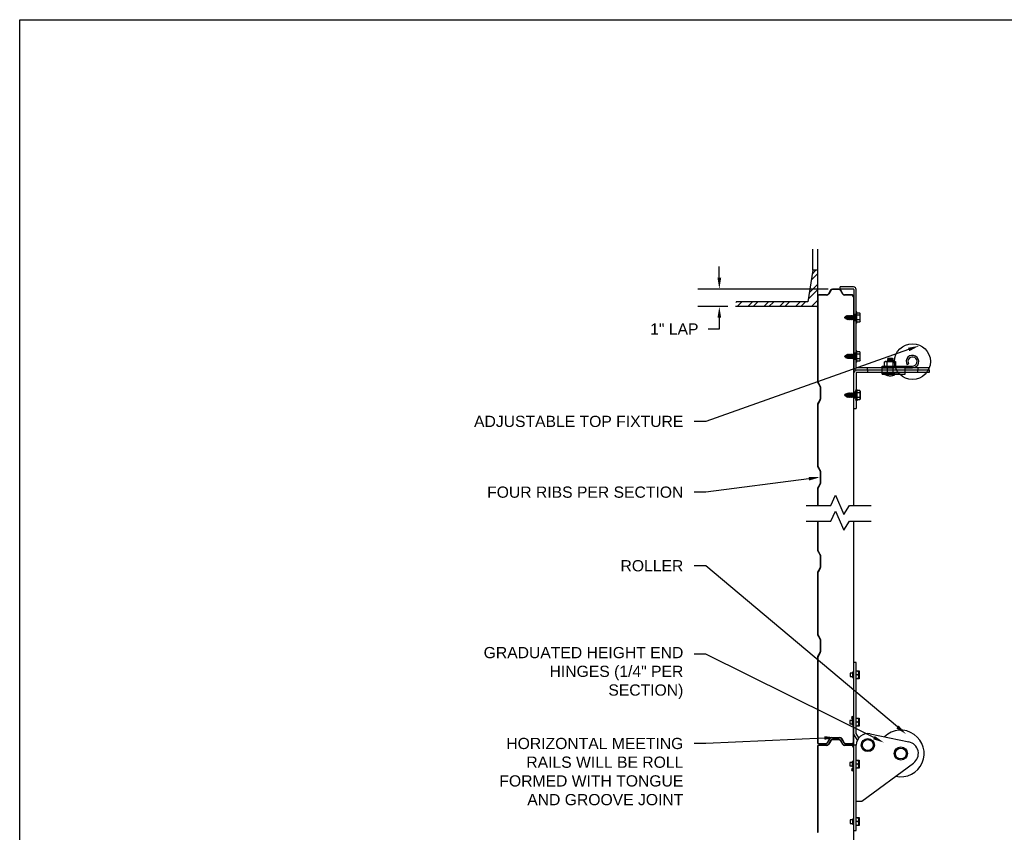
# Model space of a CAD drawing. Header units: inches. Extents: x 168.8 to 189.1, y 234.4 to 247.7.
# Tile 2 of 7: x 168.8 to 177, y 240.4 to 247.2. Entities that reach past the tile are written whole.
import ezdxf
from ezdxf import colors
from ezdxf.entities.mleader import LeaderData, LeaderLine
from ezdxf.math import Vec2, Vec3

# ---------------------------------------------------------------- set-up
doc = ezdxf.new("R2010")
doc.units = ezdxf.units.IN
doc.header["$LTSCALE"] = 0.25
doc.header["$MEASUREMENT"] = 0
doc.linetypes.add('HIDDEN', pattern=[0.375, 0.25, -0.125])
doc.layers.add('402', color=7, linetype='Continuous')
doc.layers.add('ANNOTATIONS', color=1, linetype='Continuous')
doc.styles.add('ARIAL', font='arial.ttf', dxfattribs={"height": 0.09375})
doc.styles.get("Standard").update_dxf_attribs({"font": 'romans.shx'})
doc.dimstyles.new('DIMSTYLE_5', dxfattribs={"dimtxt": 0.0625, "dimasz": 0.15, "dimexe": 0.18, "dimexo": 0.0625, "dimgap": 0.09, "dimtad": 0, "dimtih": 1, "dimtoh": 1, "dimdec": 5, "dimlfac": 8, "dimzin": 4, "dimdsep": 46, "dimtxsty": 'Standard', "dimcen": 0.09, "dimadec": 0, "dimazin": 0, "dimtp": 0.03125, "dimtm": 0.03125, "dimtfac": 1, "dimtdec": 5, "dimtofl": 0, "dimtmove": 0, "dimatfit": 3, "dimfxl": 1, "dimtolj": 1, "dimtzin": 4, "dimarcsym": 0})

# ---------------------------------------------------------------- blocks, each defined once
blk = doc.blocks.new('*X2')
at = {"color": 0}
for p, q in [((5.0712, 12.8494), (5.124, 12.9021)), ((5.0795, 12.9019), (5.1114, 12.9338)), ((5.0464, 12.692), (5.124, 12.7696)), ((5.0547, 12.7445), (5.124, 12.8138)), ((4.4449, 12.665), (4.4495, 12.6696)), ((4.4543, 12.6302), (4.4937, 12.6696)), ((4.5427, 12.6302), (4.5821, 12.6696)), ((4.5869, 12.6302), (4.6263, 12.6696)), ((4.6752, 12.6302), (4.7146, 12.6696)), ((4.7194, 12.6302), (4.7588, 12.6696)), ((4.8078, 12.6302), (4.8472, 12.6696)), ((4.852, 12.6302), (4.8914, 12.6696)), ((4.9404, 12.6302), (4.9798, 12.6696)), ((4.9846, 12.6302), (5.024, 12.6696)), ((5.073, 12.6302), (5.124, 12.6812)), ((5.1172, 12.6302), (5.124, 12.637))]:
    blk.add_line(p, q, dxfattribs=at)
blk = doc.blocks.new('*D3')
at = {"layer": 'ANNOTATIONS', "color": 0, "lineweight": -2, "transparency": 16777216}
for p, q in [((174.6097, 245.0267), (174.6097, 245.1205)), ((175.5179, 244.933), (174.4297, 244.933)), ((174.681, 244.7869), (174.4297, 244.7869)), ((174.6097, 244.6932), (174.6097, 244.5994)), ((174.6097, 244.5994), (174.5159, 244.5994))]:
    blk.add_line(p, q, dxfattribs=at)
at = {"layer": 'ANNOTATIONS', "color": 0, "transparency": 16777216}
for points in [[(174.5941, 245.0267), (174.6253, 245.0267), (174.6097, 244.933)], [(174.5941, 244.6932), (174.6253, 244.6932), (174.6097, 244.7869)]]:
    blk.add_solid(points, dxfattribs=at)
at = {"layer": 'defpoints', "color": 0, "transparency": 16777216}
for p in [(175.5804, 244.933), (174.6097, 244.7869), (174.7435, 244.7869)]:
    blk.add_point(p, dxfattribs=at)
at = {"layer": 'ANNOTATIONS', "color": 0, "transparency": 16777216, "insert": (174.2343, 244.5994), "char_height": 0.09375, "attachment_point": 5, "style": 'ARIAL'}
blk.add_mtext('\\A1;1" LAP', dxfattribs=at)

msp = doc.modelspace()

# ---------------------------------------------------------------- linework, layer by layer
msp.add_circle((176.22129, 244.32751), 0.14935)
at = {"layer": '402'}
for p, q in [((175.38915, 245.09054), (175.38915, 245.26667)), ((175.42854, 245.26667), (175.42854, 244.16131)), ((175.38915, 245.09054), (175.34743, 244.82634)), ((175.42854, 245.09054), (175.38915, 245.09054)), ((175.53706, 244.92294), (175.51976, 244.89375)), ((175.54027, 244.92103), (175.52297, 244.89185)), ((175.60619, 244.93296), (175.55465, 244.93296)), ((175.60619, 244.92922), (175.55465, 244.92922)), ((175.72877, 244.95168), (175.61769, 244.95168)), ((175.61769, 244.93296), (175.61769, 244.95168)), ((175.72729, 244.93296), (175.61769, 244.93296)), ((175.62057, 244.92103), (175.63787, 244.89185)), ((175.64108, 244.89375), (175.62378, 244.92294)), ((175.73229, 244.92821), (175.73229, 244.27988)), ((175.75104, 244.27988), (175.75104, 244.92821)), ((175.43228, 244.87317), (175.43228, 244.16131)), ((175.50506, 244.88538), (175.44075, 244.88538)), ((175.50506, 244.88164), (175.44075, 244.88164)), ((175.7152, 244.88538), (175.65578, 244.88538)), ((175.7152, 244.88164), (175.65578, 244.88164)), ((175.72856, 244.86829), (175.72856, 244.68077)), ((175.73229, 243.12708), (175.73229, 244.86829)), ((175.42854, 244.78695), (174.74349, 244.78695)), ((175.34743, 244.82634), (174.7495, 244.82634)), ((175.65486, 244.69554), (175.65729, 244.69695)), ((175.65486, 244.69348), (175.65648, 244.69255)), ((175.65648, 244.69255), (175.65729, 244.69695)), ((175.65888, 244.68697), (175.65648, 244.69255)), ((175.65729, 244.69695), (175.66119, 244.70327)), ((175.66119, 244.70327), (175.65887, 244.687)), ((175.66147, 244.68966), (175.65887, 244.687)), ((175.66116, 244.70332), (175.66326, 244.70033)), ((175.66327, 244.7004), (175.66147, 244.68966)), ((175.66147, 244.68966), (175.6663, 244.68688)), ((175.66327, 244.7004), (175.66913, 244.70378)), ((175.6663, 244.68688), (175.66913, 244.70378)), ((175.66885, 244.68053), (175.6663, 244.68688)), ((175.67322, 244.71126), (175.66883, 244.68057)), ((175.6719, 244.68364), (175.66883, 244.68057)), ((175.66913, 244.70378), (175.67322, 244.71126)), ((175.67583, 244.70765), (175.6719, 244.68364)), ((175.6719, 244.68364), (175.67613, 244.6812)), ((175.67319, 244.71129), (175.67583, 244.70765)), ((175.67583, 244.70765), (175.67842, 244.70914)), ((175.67613, 244.6812), (175.68132, 244.70914)), ((175.67912, 244.6764), (175.67613, 244.6812)), ((175.68132, 244.70914), (175.67842, 244.70914)), ((175.68443, 244.71356), (175.67912, 244.6764)), ((175.68209, 244.67988), (175.67912, 244.6764)), ((175.68132, 244.70914), (175.68443, 244.71356)), ((175.68753, 244.70914), (175.68209, 244.67988)), ((175.68676, 244.67988), (175.68209, 244.67988)), ((175.68443, 244.71356), (175.68753, 244.70914)), ((175.68676, 244.67988), (175.6922, 244.70914)), ((175.68987, 244.67546), (175.68676, 244.67988)), ((175.6922, 244.70914), (175.68753, 244.70914)), ((175.69531, 244.71356), (175.68987, 244.67546)), ((175.69297, 244.67988), (175.68987, 244.67546)), ((175.6922, 244.70914), (175.69531, 244.71356)), ((175.69841, 244.70914), (175.69297, 244.67988)), ((175.69765, 244.67988), (175.69297, 244.67988)), ((175.69531, 244.71356), (175.69841, 244.70914)), ((175.69765, 244.67988), (175.70309, 244.70914)), ((175.70075, 244.67546), (175.69765, 244.67988)), ((175.70309, 244.70914), (175.69841, 244.70914)), ((175.70619, 244.71356), (175.70075, 244.67546)), ((175.70385, 244.67988), (175.70075, 244.67546)), ((175.70309, 244.70914), (175.70619, 244.71356)), ((175.70929, 244.70914), (175.70385, 244.67988)), ((175.70853, 244.67988), (175.70385, 244.67988)), ((175.70619, 244.71356), (175.70929, 244.70914)), ((175.70853, 244.67988), (175.71397, 244.70914)), ((175.71163, 244.67546), (175.70853, 244.67988)), ((175.71397, 244.70914), (175.70929, 244.70914)), ((175.71707, 244.71356), (175.71163, 244.67546)), ((175.71473, 244.67988), (175.71163, 244.67546)), ((175.71397, 244.70914), (175.71707, 244.71356)), ((175.72017, 244.70914), (175.71473, 244.67988)), ((175.71941, 244.67988), (175.71473, 244.67988)), ((175.71707, 244.71356), (175.72017, 244.70914)), ((175.71941, 244.67988), (175.72485, 244.70914)), ((175.72251, 244.67546), (175.71941, 244.67988)), ((175.72485, 244.70914), (175.72017, 244.70914)), ((175.72795, 244.71356), (175.72251, 244.67546)), ((175.72561, 244.67988), (175.72251, 244.67546)), ((175.72485, 244.70914), (175.72795, 244.71356)), ((175.73105, 244.70914), (175.72561, 244.67988)), ((175.73029, 244.67988), (175.72561, 244.67988)), ((175.72795, 244.71356), (175.73105, 244.70914)), ((175.73029, 244.67988), (175.73573, 244.70914)), ((175.73339, 244.67546), (175.73029, 244.67988)), ((175.73573, 244.70914), (175.73105, 244.70914)), ((175.75104, 244.72071), (175.73229, 244.72071)), ((175.75104, 244.66832), (175.73229, 244.66832)), ((175.73883, 244.71356), (175.73339, 244.67546)), ((175.73649, 244.67988), (175.73339, 244.67546)), ((175.73573, 244.70914), (175.73883, 244.71356)), ((175.74193, 244.70914), (175.73649, 244.67988)), ((175.74117, 244.67988), (175.73649, 244.67988)), ((175.73883, 244.71356), (175.74193, 244.70914)), ((175.74117, 244.67988), (175.74661, 244.70914)), ((175.74427, 244.67546), (175.74117, 244.67988)), ((175.74661, 244.70914), (175.74193, 244.70914)), ((175.74971, 244.71356), (175.74427, 244.67546)), ((175.74737, 244.67988), (175.74427, 244.67546)), ((175.74661, 244.70914), (175.74971, 244.71356)), ((175.75043, 244.69636), (175.74737, 244.67988)), ((175.7504, 244.67988), (175.74737, 244.67988)), ((175.75104, 244.74214), (175.74951, 244.73931)), ((175.75104, 244.73931), (175.74951, 244.73108)), ((175.74951, 244.73931), (175.75104, 244.73931)), ((175.74951, 244.73108), (175.75104, 244.73108)), ((175.75104, 244.73108), (175.74951, 244.71844)), ((175.74951, 244.71844), (175.75104, 244.71844)), ((175.75104, 244.71844), (175.74951, 244.70291)), ((175.75104, 244.70291), (175.74951, 244.68637)), ((175.74951, 244.70291), (175.75104, 244.70291)), ((175.74951, 244.68637), (175.75104, 244.68637)), ((175.75104, 244.68637), (175.74951, 244.67082)), ((175.75104, 244.67082), (175.74951, 244.65812)), ((175.74951, 244.67082), (175.75104, 244.67082)), ((175.74971, 244.71356), (175.75046, 244.7125)), ((175.75666, 244.74214), (175.75104, 244.74214)), ((175.75666, 244.64689), (175.75666, 244.74214)), ((175.78226, 244.73299), (175.75666, 244.73299)), ((175.78226, 244.71375), (175.75666, 244.71375)), ((175.78226, 244.67527), (175.75666, 244.67527)), ((175.78523, 244.72784), (175.78226, 244.73299)), ((175.78523, 244.66119), (175.78523, 244.72784)), ((175.74951, 244.65812), (175.75104, 244.65812)), ((175.75104, 244.65812), (175.74951, 244.64981)), ((175.75104, 244.64981), (175.74951, 244.64689)), ((175.74951, 244.64981), (175.75104, 244.64981)), ((175.75666, 244.64689), (175.74951, 244.64689)), ((175.78226, 244.65603), (175.75666, 244.65603)), ((175.78523, 244.66119), (175.78226, 244.65603)), ((175.75104, 244.4183), (175.74951, 244.41547)), ((175.75666, 244.4183), (175.75104, 244.4183)), ((175.75666, 244.32306), (175.75666, 244.4183)), ((175.65486, 244.37171), (175.65729, 244.37311)), ((175.65486, 244.36965), (175.65648, 244.36872)), ((175.65648, 244.36872), (175.65729, 244.37311)), ((175.65888, 244.36314), (175.65648, 244.36872)), ((175.65729, 244.37311), (175.66119, 244.37944)), ((175.66119, 244.37944), (175.65887, 244.36316)), ((175.66147, 244.36583), (175.65887, 244.36316)), ((175.66116, 244.37948), (175.66326, 244.37649)), ((175.66327, 244.37656), (175.66147, 244.36583)), ((175.66147, 244.36583), (175.6663, 244.36304)), ((175.66327, 244.37656), (175.66913, 244.37994)), ((175.6663, 244.36304), (175.66913, 244.37994)), ((175.66885, 244.35669), (175.6663, 244.36304)), ((175.67322, 244.38742), (175.66883, 244.35674)), ((175.6719, 244.35981), (175.66883, 244.35674)), ((175.66913, 244.37994), (175.67322, 244.38742)), ((175.67583, 244.38381), (175.6719, 244.35981)), ((175.6719, 244.35981), (175.67613, 244.35737)), ((175.67319, 244.38745), (175.67583, 244.38381)), ((175.67583, 244.38381), (175.67842, 244.38531)), ((175.67613, 244.35737), (175.68132, 244.38531)), ((175.67912, 244.35257), (175.67613, 244.35737)), ((175.68132, 244.38531), (175.67842, 244.38531)), ((175.68443, 244.38973), (175.67912, 244.35257)), ((175.68209, 244.35605), (175.67912, 244.35257)), ((175.68132, 244.38531), (175.68443, 244.38973)), ((175.68753, 244.38531), (175.68209, 244.35605)), ((175.68676, 244.35605), (175.68209, 244.35605)), ((175.68443, 244.38973), (175.68753, 244.38531)), ((175.68676, 244.35605), (175.6922, 244.38531)), ((175.68987, 244.35163), (175.68676, 244.35605)), ((175.6922, 244.38531), (175.68753, 244.38531)), ((175.69531, 244.38973), (175.68987, 244.35163)), ((175.69297, 244.35605), (175.68987, 244.35163)), ((175.6922, 244.38531), (175.69531, 244.38973)), ((175.69841, 244.38531), (175.69297, 244.35605)), ((175.69765, 244.35605), (175.69297, 244.35605)), ((175.69531, 244.38973), (175.69841, 244.38531)), ((175.69765, 244.35605), (175.70309, 244.38531)), ((175.70075, 244.35163), (175.69765, 244.35605)), ((175.70309, 244.38531), (175.69841, 244.38531)), ((175.70619, 244.38973), (175.70075, 244.35163)), ((175.70385, 244.35605), (175.70075, 244.35163)), ((175.70309, 244.38531), (175.70619, 244.38973)), ((175.70929, 244.38531), (175.70385, 244.35605)), ((175.70853, 244.35605), (175.70385, 244.35605)), ((175.70619, 244.38973), (175.70929, 244.38531)), ((175.70853, 244.35605), (175.71397, 244.38531)), ((175.71163, 244.35163), (175.70853, 244.35605)), ((175.71397, 244.38531), (175.70929, 244.38531)), ((175.71707, 244.38973), (175.71163, 244.35163)), ((175.71473, 244.35605), (175.71163, 244.35163)), ((175.71397, 244.38531), (175.71707, 244.38973)), ((175.72017, 244.38531), (175.71473, 244.35605)), ((175.71941, 244.35605), (175.71473, 244.35605)), ((175.71707, 244.38973), (175.72017, 244.38531)), ((175.71941, 244.35605), (175.72485, 244.38531)), ((175.72251, 244.35163), (175.71941, 244.35605)), ((175.72485, 244.38531), (175.72017, 244.38531)), ((175.72795, 244.38973), (175.72251, 244.35163)), ((175.72561, 244.35605), (175.72251, 244.35163)), ((175.72485, 244.38531), (175.72795, 244.38973)), ((175.73105, 244.38531), (175.72561, 244.35605)), ((175.73029, 244.35605), (175.72561, 244.35605)), ((175.72795, 244.38973), (175.73105, 244.38531)), ((175.73029, 244.35605), (175.73573, 244.38531)), ((175.73339, 244.35163), (175.73029, 244.35605)), ((175.73573, 244.38531), (175.73105, 244.38531)), ((175.75104, 244.39687), (175.73229, 244.39687)), ((175.75104, 244.34449), (175.73229, 244.34449)), ((175.73883, 244.38973), (175.73339, 244.35163)), ((175.73649, 244.35605), (175.73339, 244.35163)), ((175.73573, 244.38531), (175.73883, 244.38973)), ((175.74193, 244.38531), (175.73649, 244.35605)), ((175.74117, 244.35605), (175.73649, 244.35605)), ((175.73883, 244.38973), (175.74193, 244.38531)), ((175.74117, 244.35605), (175.74661, 244.38531)), ((175.74427, 244.35163), (175.74117, 244.35605)), ((175.74661, 244.38531), (175.74193, 244.38531)), ((175.74971, 244.38973), (175.74427, 244.35163)), ((175.74737, 244.35605), (175.74427, 244.35163)), ((175.74661, 244.38531), (175.74971, 244.38973)), ((175.75043, 244.37252), (175.74737, 244.35605)), ((175.7504, 244.35605), (175.74737, 244.35605)), ((175.75104, 244.41547), (175.74951, 244.40724)), ((175.74951, 244.41547), (175.75104, 244.41547)), ((175.74951, 244.40724), (175.75104, 244.40724)), ((175.75104, 244.40724), (175.74951, 244.3946)), ((175.74951, 244.3946), (175.75104, 244.3946)), ((175.75104, 244.3946), (175.74951, 244.37908)), ((175.75104, 244.37908), (175.74951, 244.36254)), ((175.74951, 244.37908), (175.75104, 244.37908)), ((175.74951, 244.36254), (175.75104, 244.36254)), ((175.75104, 244.36254), (175.74951, 244.34698)), ((175.75104, 244.34698), (175.74951, 244.33428)), ((175.74951, 244.34698), (175.75104, 244.34698)), ((175.74971, 244.38973), (175.75046, 244.38867)), ((175.78226, 244.40916), (175.75666, 244.40916)), ((175.78226, 244.38992), (175.75666, 244.38992)), ((175.78226, 244.35144), (175.75666, 244.35144)), ((175.78523, 244.404), (175.78226, 244.40916)), ((175.78523, 244.33735), (175.78226, 244.3322)), ((175.78523, 244.33735), (175.78523, 244.404)), ((175.74951, 244.33428), (175.75104, 244.33428)), ((175.75104, 244.33428), (175.74951, 244.32597)), ((175.75104, 244.32597), (175.74951, 244.32306)), ((175.74951, 244.32597), (175.75104, 244.32597)), ((175.75666, 244.32306), (175.74951, 244.32306)), ((176.36091, 244.27513), (175.75579, 244.27513)), ((176.36091, 244.25638), (175.75579, 244.25638)), ((176.36091, 244.25638), (175.75579, 244.25638)), ((175.78226, 244.3322), (175.75666, 244.3322)), ((175.84659, 244.25638), (175.84659, 244.27513)), ((175.84659, 244.25638), (175.84659, 244.23764)), ((175.96889, 244.22274), (175.96889, 244.28941)), ((175.96889, 244.28941), (176.15938, 244.28941)), ((175.96889, 244.28941), (176.22129, 244.28941)), ((176.15938, 244.22274), (176.15938, 244.28941)), ((176.15938, 244.27513), (176.22129, 244.27513)), ((176.18884, 244.30755), (176.17668, 244.30006)), ((176.26567, 244.27513), (176.26567, 244.25638)), ((176.26567, 244.25825), (176.26754, 244.25638)), ((176.26567, 244.25451), (176.26754, 244.25638)), ((176.26567, 244.23764), (176.26567, 244.25638)), ((176.36091, 244.25638), (176.36091, 244.27513)), ((176.36091, 244.25638), (176.36091, 244.23764)), ((175.73229, 243.9352), (175.73229, 244.23288)), ((175.75104, 244.23288), (175.75104, 243.9352)), ((176.36091, 244.23764), (175.75579, 244.23764)), ((175.96889, 244.22274), (176.15938, 244.22274)), ((175.43013, 244.15529), (175.44883, 244.12235)), ((175.45208, 244.1242), (175.43338, 244.15713)), ((175.45042, 244.11633), (175.45042, 244.01381)), ((175.45415, 244.11633), (175.45415, 244.01381)), ((175.75104, 244.09155), (175.74951, 244.09447)), ((175.75666, 244.09447), (175.74951, 244.09447)), ((175.74951, 244.09155), (175.75104, 244.09155)), ((175.75104, 244.08324), (175.74951, 244.09155)), ((175.75666, 244.09447), (175.75666, 243.99922)), ((175.44883, 244.00778), (175.43013, 243.97484)), ((175.65486, 244.04787), (175.65648, 244.04881)), ((175.65486, 244.04581), (175.65729, 244.04441)), ((175.65888, 244.05438), (175.65648, 244.04881)), ((175.65648, 244.04881), (175.65729, 244.04441)), ((175.65729, 244.04441), (175.66119, 244.03808)), ((175.66119, 244.03808), (175.65887, 244.05436)), ((175.66147, 244.05169), (175.65887, 244.05436)), ((175.66116, 244.03804), (175.66326, 244.04103)), ((175.66147, 244.05169), (175.6663, 244.05448)), ((175.66327, 244.04096), (175.66147, 244.05169)), ((175.66327, 244.04096), (175.66913, 244.03758)), ((175.66885, 244.06083), (175.6663, 244.05448)), ((175.6663, 244.05448), (175.66913, 244.03758)), ((175.67322, 244.0301), (175.66883, 244.06078)), ((175.6719, 244.05771), (175.66883, 244.06078)), ((175.66913, 244.03758), (175.67322, 244.0301)), ((175.6719, 244.05771), (175.67613, 244.06015)), ((175.67583, 244.03371), (175.6719, 244.05771)), ((175.67319, 244.03007), (175.67583, 244.03371)), ((175.67583, 244.03371), (175.67842, 244.03221)), ((175.67912, 244.06495), (175.67613, 244.06015)), ((175.67613, 244.06015), (175.68132, 244.03221)), ((175.68132, 244.03221), (175.67842, 244.03221)), ((175.68209, 244.06147), (175.67912, 244.06495)), ((175.68443, 244.02779), (175.67912, 244.06495)), ((175.68132, 244.03221), (175.68443, 244.02779)), ((175.68676, 244.06147), (175.68209, 244.06147)), ((175.68753, 244.03221), (175.68209, 244.06147)), ((175.68443, 244.02779), (175.68753, 244.03221)), ((175.68987, 244.06589), (175.68676, 244.06147)), ((175.68676, 244.06147), (175.6922, 244.03221)), ((175.6922, 244.03221), (175.68753, 244.03221)), ((175.69297, 244.06147), (175.68987, 244.06589)), ((175.69531, 244.02779), (175.68987, 244.06589)), ((175.6922, 244.03221), (175.69531, 244.02779)), ((175.69765, 244.06147), (175.69297, 244.06147)), ((175.69841, 244.03221), (175.69297, 244.06147)), ((175.69531, 244.02779), (175.69841, 244.03221)), ((175.70075, 244.06589), (175.69765, 244.06147)), ((175.69765, 244.06147), (175.70309, 244.03221)), ((175.70309, 244.03221), (175.69841, 244.03221)), ((175.70385, 244.06147), (175.70075, 244.06589)), ((175.70619, 244.02779), (175.70075, 244.06589)), ((175.70309, 244.03221), (175.70619, 244.02779)), ((175.70853, 244.06147), (175.70385, 244.06147)), ((175.70929, 244.03221), (175.70385, 244.06147)), ((175.70619, 244.02779), (175.70929, 244.03221)), ((175.71163, 244.06589), (175.70853, 244.06147)), ((175.70853, 244.06147), (175.71397, 244.03221)), ((175.71397, 244.03221), (175.70929, 244.03221)), ((175.71473, 244.06147), (175.71163, 244.06589)), ((175.71707, 244.02779), (175.71163, 244.06589)), ((175.71397, 244.03221), (175.71707, 244.02779)), ((175.71941, 244.06147), (175.71473, 244.06147)), ((175.72017, 244.03221), (175.71473, 244.06147)), ((175.71707, 244.02779), (175.72017, 244.03221)), ((175.72251, 244.06589), (175.71941, 244.06147)), ((175.71941, 244.06147), (175.72485, 244.03221)), ((175.72485, 244.03221), (175.72017, 244.03221)), ((175.72561, 244.06147), (175.72251, 244.06589)), ((175.72795, 244.02779), (175.72251, 244.06589)), ((175.72485, 244.03221), (175.72795, 244.02779)), ((175.73029, 244.06147), (175.72561, 244.06147)), ((175.73105, 244.03221), (175.72561, 244.06147)), ((175.72795, 244.02779), (175.73105, 244.03221)), ((175.73339, 244.06589), (175.73029, 244.06147)), ((175.73029, 244.06147), (175.73573, 244.03221)), ((175.73573, 244.03221), (175.73105, 244.03221)), ((175.75104, 244.07304), (175.73229, 244.07304)), ((175.75104, 244.02065), (175.73229, 244.02065)), ((175.73649, 244.06147), (175.73339, 244.06589)), ((175.73883, 244.02779), (175.73339, 244.06589)), ((175.73573, 244.03221), (175.73883, 244.02779)), ((175.74117, 244.06147), (175.73649, 244.06147)), ((175.74193, 244.03221), (175.73649, 244.06147)), ((175.73883, 244.02779), (175.74193, 244.03221)), ((175.74427, 244.06589), (175.74117, 244.06147)), ((175.74117, 244.06147), (175.74661, 244.03221)), ((175.74661, 244.03221), (175.74193, 244.03221)), ((175.74737, 244.06147), (175.74427, 244.06589)), ((175.74971, 244.02779), (175.74427, 244.06589)), ((175.74661, 244.03221), (175.74971, 244.02779)), ((175.7504, 244.06147), (175.74737, 244.06147)), ((175.75043, 244.045), (175.74737, 244.06147)), ((175.75104, 244.07054), (175.74951, 244.08324)), ((175.74951, 244.08324), (175.75104, 244.08324)), ((175.74951, 244.07054), (175.75104, 244.07054)), ((175.75104, 244.05498), (175.74951, 244.07054)), ((175.75104, 244.03844), (175.74951, 244.05498)), ((175.74951, 244.05498), (175.75104, 244.05498)), ((175.74951, 244.03844), (175.75104, 244.03844)), ((175.75104, 244.02292), (175.74951, 244.03844)), ((175.74951, 244.02292), (175.75104, 244.02292)), ((175.75104, 244.01028), (175.74951, 244.02292)), ((175.75104, 244.00205), (175.74951, 244.01028)), ((175.74951, 244.01028), (175.75104, 244.01028)), ((175.74971, 244.02779), (175.75046, 244.02886)), ((175.78226, 244.08532), (175.75666, 244.08532)), ((175.78226, 244.06608), (175.75666, 244.06608)), ((175.78226, 244.0276), (175.75666, 244.0276)), ((175.78226, 244.00836), (175.75666, 244.00836)), ((175.78523, 244.08017), (175.78226, 244.08532)), ((175.78523, 244.01352), (175.78226, 244.00836)), ((175.78523, 244.08017), (175.78523, 244.01352)), ((175.42854, 243.96882), (175.42854, 243.45819)), ((175.43228, 243.96882), (175.43228, 243.45819)), ((175.45208, 244.00594), (175.43338, 243.973)), ((175.73229, 243.9352), (175.75104, 243.9352)), ((175.75104, 243.99922), (175.74951, 244.00205)), ((175.74951, 244.00205), (175.75104, 244.00205)), ((175.75666, 243.99922), (175.75104, 243.99922)), ((175.43013, 243.45216), (175.44883, 243.41923)), ((175.45208, 243.42107), (175.43338, 243.45401)), ((175.45042, 243.4132), (175.45042, 243.31068)), ((175.45415, 243.4132), (175.45415, 243.31068)), ((175.44883, 243.30466), (175.43013, 243.27172)), ((175.45208, 243.30281), (175.43338, 243.26988)), ((175.42854, 243.26569), (175.42854, 243.12708)), ((175.43228, 243.26569), (175.43228, 243.12708)), ((175.54109, 243.12708), (175.5796, 243.21116)), ((175.5796, 243.21116), (175.64947, 243.05107)), ((175.33449, 243.12708), (175.54109, 243.12708)), ((175.64947, 243.05107), (175.69458, 243.12708)), ((175.69458, 243.12708), (175.87756, 243.12708)), ((175.54109, 242.99476), (175.5796, 243.07884)), ((175.5796, 243.07884), (175.64947, 242.91875)), ((175.33449, 242.99476), (175.54109, 242.99476)), ((175.42854, 242.99476), (175.42854, 242.75506)), ((175.43228, 242.99476), (175.43228, 242.75506)), ((175.64947, 242.91875), (175.69458, 242.99476)), ((175.69458, 242.99476), (175.87756, 242.99476)), ((175.73229, 241.15247), (175.73229, 242.99476)), ((175.43013, 242.74904), (175.44883, 242.7161)), ((175.45208, 242.71795), (175.43338, 242.75088)), ((175.45042, 242.71008), (175.45042, 242.60756)), ((175.45415, 242.71008), (175.45415, 242.60756)), ((175.42854, 242.56257), (175.42854, 242.05194)), ((175.44883, 242.60153), (175.43013, 242.56859)), ((175.43228, 242.56257), (175.43228, 242.05194)), ((175.45208, 242.59969), (175.43338, 242.56675)), ((175.43013, 242.04591), (175.44883, 242.01298)), ((175.45208, 242.01482), (175.43338, 242.04776)), ((175.45042, 242.00695), (175.45042, 241.90443)), ((175.45415, 242.00695), (175.45415, 241.90443)), ((175.44883, 241.89841), (175.43013, 241.86547)), ((175.45208, 241.89656), (175.43338, 241.86363)), ((175.42854, 241.85944), (175.42854, 241.14759)), ((175.43228, 241.85944), (175.43228, 241.14759)), ((175.75217, 241.81561), (175.73229, 241.81561)), ((175.75217, 241.2226), (175.75217, 241.81561)), ((175.70161, 241.72601), (175.70161, 241.69787)), ((175.72103, 241.72601), (175.70161, 241.72601)), ((175.72103, 241.73409), (175.72103, 241.68964)), ((175.73229, 241.73409), (175.72103, 241.73409)), ((175.76774, 241.71209), (175.75188, 241.71209)), ((175.75217, 241.74543), (175.77517, 241.74543)), ((175.77517, 241.74543), (175.77517, 241.67875)), ((175.70161, 241.69787), (175.72023, 241.69787)), ((175.72103, 241.68964), (175.73229, 241.68964)), ((175.77517, 241.67875), (175.75217, 241.67875)), ((175.69787, 241.33212), (175.69787, 241.30398)), ((175.7173, 241.33212), (175.69787, 241.33212)), ((175.69787, 241.30398), (175.7173, 241.30398)), ((175.7173, 241.3402), (175.7173, 241.29575)), ((175.72856, 241.3402), (175.7173, 241.3402)), ((175.7173, 241.29575), (175.72856, 241.29575)), ((175.72253, 241.34927), (175.72253, 241.34554)), ((175.72856, 241.15247), (175.72856, 241.3553)), ((175.76774, 241.3182), (175.75188, 241.3182)), ((175.75217, 241.35154), (175.77517, 241.35154)), ((175.77517, 241.35154), (175.77517, 241.28486)), ((175.76142, 241.16682), (175.73229, 241.21728)), ((175.77517, 241.28486), (175.75217, 241.28486)), ((175.77336, 241.18591), (175.75217, 241.2226)), ((175.86822, 241.21996), (176.19133, 241.15258)), ((175.44075, 241.13911), (175.49746, 241.13911)), ((175.44075, 241.13538), (175.49746, 241.13538)), ((175.52939, 241.18055), (175.50898, 241.14572)), ((175.51221, 241.14383), (175.53261, 241.17867)), ((175.53706, 241.16317), (175.51976, 241.13399)), ((175.54027, 241.16127), (175.52297, 241.13209)), ((175.54446, 241.18919), (175.61638, 241.18919)), ((175.54446, 241.18546), (175.61638, 241.18546)), ((175.60619, 241.17319), (175.55465, 241.17319)), ((175.60619, 241.16946), (175.55465, 241.16946)), ((175.62057, 241.16127), (175.63787, 241.13209)), ((175.64108, 241.13399), (175.62378, 241.16317)), ((175.62822, 241.17867), (175.64863, 241.14383)), ((175.63145, 241.18055), (175.65185, 241.14572)), ((175.66338, 241.13911), (175.7152, 241.13911)), ((175.66338, 241.13538), (175.7152, 241.13538)), ((175.42854, 241.11341), (175.42854, 240.40155)), ((175.43228, 241.11341), (175.43228, 240.40155)), ((175.50506, 241.12561), (175.44075, 241.12561)), ((175.50506, 241.12188), (175.44075, 241.12188)), ((175.7152, 241.12561), (175.65578, 241.12561)), ((175.7152, 241.12188), (175.65578, 241.12188)), ((175.72856, 241.10852), (175.72856, 240.92101)), ((175.75217, 241.12561), (175.73229, 241.12561)), ((175.73229, 239.36731), (175.73229, 241.10852)), ((175.75217, 240.41124), (175.75217, 241.12561)), ((175.69787, 240.98027), (175.69787, 240.95213)), ((175.7173, 240.98027), (175.69787, 240.98027)), ((175.7173, 240.98835), (175.7173, 240.9439)), ((175.72856, 240.98835), (175.7173, 240.98835)), ((175.76774, 240.96636), (175.75188, 240.96636)), ((175.75217, 240.99969), (175.77517, 240.99969)), ((175.77517, 240.99969), (175.77517, 240.93302)), ((175.79904, 240.65686), (176.2301, 240.97538)), ((175.69787, 240.95213), (175.7165, 240.95213)), ((175.7173, 240.9439), (175.72856, 240.9439)), ((175.72253, 240.92704), (175.72253, 240.93077)), ((175.77517, 240.93302), (175.75217, 240.93302)), ((175.75217, 240.65686), (175.79904, 240.65686)), ((175.72103, 240.50046), (175.70161, 240.50046)), ((175.70161, 240.50046), (175.70161, 240.47232)), ((175.73229, 240.50854), (175.72103, 240.50854)), ((175.72103, 240.50854), (175.72103, 240.46409)), ((175.76774, 240.48654), (175.75188, 240.48654)), ((175.75217, 240.51988), (175.77517, 240.51988)), ((175.77517, 240.51988), (175.77517, 240.4532)), ((175.70161, 240.47232), (175.72023, 240.47232)), ((175.72103, 240.46409), (175.73229, 240.46409)), ((175.73229, 240.41124), (175.75217, 240.41124)), ((175.77517, 240.4532), (175.75217, 240.4532))]:
    msp.add_line(p, q, dxfattribs=at)
at = {"layer": '402', "linetype": 'Continuous', "ltscale": 0.5}
for p, q in [((176.01175, 244.3445), (176.01691, 244.34808)), ((176.01175, 244.3445), (176.01691, 244.34808)), ((176.05937, 244.33974), (176.01175, 244.3445)), ((176.01691, 244.34093), (176.01175, 244.3445)), ((176.01691, 244.34093), (176.01175, 244.3445)), ((176.01175, 244.33498), (176.01691, 244.33855)), ((176.01175, 244.33498), (176.01691, 244.33855)), ((176.05937, 244.33022), (176.01175, 244.33498)), ((176.01691, 244.33141), (176.01175, 244.33498)), ((176.01691, 244.33141), (176.01175, 244.33498)), ((176.05552, 244.35193), (176.01478, 244.35193)), ((176.01691, 244.35046), (176.01478, 244.35193)), ((176.01691, 244.35046), (176.01478, 244.35193)), ((176.05422, 244.34569), (176.01691, 244.35046)), ((176.05422, 244.34569), (176.01691, 244.35046)), ((176.01691, 244.34808), (176.01691, 244.35046)), ((176.01691, 244.34808), (176.01691, 244.35046)), ((176.01691, 244.34808), (176.05422, 244.34331)), ((176.01691, 244.34808), (176.05422, 244.34331)), ((176.05422, 244.33617), (176.01691, 244.34093)), ((176.05422, 244.33617), (176.01691, 244.34093)), ((176.01691, 244.33855), (176.01691, 244.34093)), ((176.01691, 244.33855), (176.01691, 244.34093)), ((176.01691, 244.33855), (176.05422, 244.33379)), ((176.01691, 244.33855), (176.05422, 244.33379)), ((176.05937, 244.34927), (176.03271, 244.35193)), ((176.05937, 244.34927), (176.05422, 244.34569)), ((176.05937, 244.34927), (176.05422, 244.34569)), ((176.05422, 244.34331), (176.05422, 244.34569)), ((176.05422, 244.34331), (176.05422, 244.34569)), ((176.05422, 244.34331), (176.05937, 244.33974)), ((176.05937, 244.33974), (176.05422, 244.33617)), ((176.05937, 244.33974), (176.05422, 244.33617)), ((176.05422, 244.33379), (176.05422, 244.33617)), ((176.05422, 244.33379), (176.05422, 244.33617)), ((176.05552, 244.35193), (176.05937, 244.34927)), ((175.99389, 244.32885), (175.98744, 244.32513)), ((175.98744, 244.29313), (175.98744, 244.32513)), ((175.99389, 244.28941), (175.98744, 244.29313)), ((175.99389, 244.32885), (176.0772, 244.32885)), ((175.99389, 244.28941), (176.0772, 244.28941)), ((176.01149, 244.29313), (176.01149, 244.32513)), ((176.01665, 244.32885), (176.01691, 244.32903)), ((176.01665, 244.32885), (176.01691, 244.32903)), ((176.03695, 244.32885), (176.01691, 244.33141)), ((176.03695, 244.32885), (176.01691, 244.33141)), ((176.01691, 244.32903), (176.01691, 244.33141)), ((176.01691, 244.32903), (176.01691, 244.33141)), ((176.01691, 244.32903), (176.0183, 244.32885)), ((176.01691, 244.32903), (176.0183, 244.32885)), ((176.05422, 244.33379), (176.05937, 244.33022)), ((176.05937, 244.33022), (176.0574, 244.32885)), ((176.05937, 244.33022), (176.0574, 244.32885)), ((176.05959, 244.29313), (176.05959, 244.32513)), ((176.0772, 244.32885), (176.08364, 244.32513)), ((176.0772, 244.28941), (176.08364, 244.29313)), ((176.08364, 244.29313), (176.08364, 244.32513))]:
    msp.add_line(p, q, dxfattribs=at)
at = {"layer": '402', "linetype": 'HIDDEN'}
for p, q in [((175.96889, 244.27513), (176.15938, 244.27513)), ((175.97842, 244.23764), (176.09271, 244.23764)), ((175.97842, 244.22811), (175.97842, 244.23764)), ((175.97842, 244.22811), (176.09271, 244.22811)), ((176.09271, 244.22811), (176.09271, 244.23764))]:
    msp.add_line(p, q, dxfattribs=at)
at = {"layer": '402', "linetype": 'HIDDEN', "ltscale": 0.5}
for p, q in [((176.01175, 244.27513), (176.01175, 244.28941)), ((176.01175, 244.23764), (176.01175, 244.27067)), ((176.05937, 244.27513), (176.05937, 244.28941)), ((176.05937, 244.23764), (176.05937, 244.27067))]:
    msp.add_line(p, q, dxfattribs=at)
at = {"layer": '402', "linetype": 'Continuous'}
for p, q in [((175.7152, 241.13538), (175.73229, 241.13538)), ((175.73229, 241.10852), (175.73229, 241.15247)), ((175.7152, 241.12561), (175.73229, 241.12561))]:
    msp.add_line(p, q, dxfattribs=at)
at = {"layer": '402'}
for centre, radius in [((175.84854, 241.12561), 0.05484), ((175.84854, 241.12561), 0.04576), ((176.12417, 241.0553), 0.05484), ((176.12417, 241.0553), 0.04528)]:
    msp.add_circle(centre, radius, dxfattribs=at)
for centre, radius, start, end in [((175.55465, 244.91251), 0.02045, 90, 149.341596), ((175.55465, 244.91251), 0.01671, 90, 149.341596), ((175.60619, 244.91251), 0.02045, 30.658404, 90), ((175.60619, 244.91251), 0.01671, 30.658404, 90), ((175.72754, 244.92821), 0.00475, 0, 93), ((175.72754, 244.92821), 0.0235, 0, 87), ((175.44075, 244.87317), 0.01221, 90, 180), ((175.44075, 244.87317), 0.00847, 90, 180), ((175.50506, 244.90247), 0.01709, 270, 329.341596), ((175.50506, 244.90247), 0.02082, 270, 329.341596), ((175.65578, 244.90247), 0.02082, 210.658404, 270), ((175.65578, 244.90247), 0.01709, 210.658404, 270), ((175.7152, 244.86829), 0.01709, 0, 90), ((175.7152, 244.86829), 0.01336, 0, 90), ((175.65546, 244.69451), 0.00119, 120, 240), ((175.74297, 244.72941), 0.04229, 338.275292, 357.878162), ((175.7194, 244.69418), 0.06583, 343.305991, 17.291974), ((175.74297, 244.65962), 0.04229, 2.121838, 21.724708), ((175.65546, 244.37068), 0.00119, 120, 240), ((175.74297, 244.40557), 0.04229, 338.275292, 357.878162), ((175.7194, 244.37035), 0.06583, 343.305991, 17.291974), ((175.74297, 244.33579), 0.04229, 2.121838, 21.724708), ((176.22129, 244.32751), 0.05239, 270, 211.607502), ((176.22129, 244.32751), 0.0381, 270, 211.607502), ((175.75579, 244.27988), 0.0235, 180, 270), ((175.75579, 244.23288), 0.0235, 90, 180), ((175.75579, 244.27988), 0.00475, 180, 270), ((175.75579, 244.23288), 0.00475, 90, 180), ((175.44075, 244.16131), 0.01221, 180, 209.577839), ((175.44075, 244.16131), 0.00847, 180, 209.577839), ((175.43821, 244.11633), 0.01221, 0, 29.577839), ((175.43821, 244.11633), 0.01594, 0, 29.577839), ((175.43821, 244.01381), 0.01221, 330.422161, 360), ((175.43821, 244.01381), 0.01594, 330.422161, 360), ((175.65546, 244.04684), 0.00119, 120, 240), ((175.74297, 244.08174), 0.04229, 338.275292, 357.878162), ((175.7194, 244.04717), 0.06583, 342.708026, 16.694009), ((175.74297, 244.01195), 0.04229, 2.121838, 21.724708), ((175.44075, 243.96882), 0.01221, 150.422161, 180), ((175.44075, 243.96882), 0.00847, 150.422161, 180), ((175.44075, 243.45819), 0.01221, 180, 209.577839), ((175.44075, 243.45819), 0.00847, 180, 209.577839), ((175.43821, 243.4132), 0.01221, 0, 29.577839), ((175.43821, 243.4132), 0.01594, 0, 29.577839), ((175.44075, 243.26569), 0.01221, 150.422161, 180), ((175.44075, 243.26569), 0.00847, 150.422161, 180), ((175.43821, 243.31068), 0.01221, 330.422161, 360), ((175.43821, 243.31068), 0.01594, 330.422161, 360), ((175.44075, 242.75506), 0.01221, 180, 209.577839), ((175.44075, 242.75506), 0.00847, 180, 209.577839), ((175.43821, 242.71008), 0.01221, 0, 29.577839), ((175.43821, 242.71008), 0.01594, 0, 29.577839), ((175.44075, 242.56257), 0.01221, 150.422161, 180), ((175.44075, 242.56257), 0.00847, 150.422161, 180), ((175.43821, 242.60756), 0.01221, 330.422161, 360), ((175.43821, 242.60756), 0.01594, 330.422161, 360), ((175.44075, 242.05194), 0.01221, 180, 209.577839), ((175.44075, 242.05194), 0.00847, 180, 209.577839), ((175.43821, 242.00695), 0.01221, 0, 29.577839), ((175.43821, 242.00695), 0.01594, 0, 29.577839), ((175.43821, 241.90443), 0.01221, 330.422161, 360), ((175.43821, 241.90443), 0.01594, 330.422161, 360), ((175.44075, 241.85944), 0.01221, 150.422161, 180), ((175.44075, 241.85944), 0.00847, 150.422161, 180), ((175.75334, 241.72776), 0.02128, 311.453492, 55.481098), ((175.75334, 241.69642), 0.02128, 304.518902, 48.546508), ((175.72253, 241.3553), 0.00977, 360, 270), ((175.72253, 241.3553), 0.00603, 0, 270), ((175.75334, 241.33387), 0.02128, 311.453492, 55.481098), ((175.75334, 241.30254), 0.02128, 304.518902, 48.546508), ((175.84854, 241.12561), 0.09638, 78.221415, 180), ((176.12417, 241.0553), 0.19445, 257.329586, 134.146888), ((175.44075, 241.14759), 0.01221, 180, 270), ((175.44075, 241.14759), 0.00847, 180, 270), ((175.49746, 241.15247), 0.01336, 270, 329.638082), ((175.49746, 241.15247), 0.01709, 270, 329.638082), ((175.50506, 241.1427), 0.01709, 270, 329.341596), ((175.50506, 241.1427), 0.02082, 270, 329.341596), ((175.54446, 241.17173), 0.01746, 90, 149.638082), ((175.54446, 241.17173), 0.01373, 90, 149.638082), ((175.55465, 241.15274), 0.02045, 90, 149.341596), ((175.55465, 241.15274), 0.01671, 90, 149.341596), ((175.60619, 241.15274), 0.02045, 30.658404, 90), ((175.60619, 241.15274), 0.01671, 30.658404, 90), ((175.61638, 241.17173), 0.01746, 30.361918, 90), ((175.61638, 241.17173), 0.01373, 30.361918, 90), ((175.65578, 241.1427), 0.02082, 210.658404, 270), ((175.65578, 241.1427), 0.01709, 210.658404, 270), ((175.66338, 241.15247), 0.01709, 210.361918, 270), ((175.66338, 241.15247), 0.01336, 210.361918, 270), ((175.7152, 241.15247), 0.01336, 270, 0), ((175.7152, 241.15247), 0.01709, 270, 0), ((176.17104, 241.0553), 0.09938, 306.461266, 78.221415), ((175.44075, 241.11341), 0.01221, 90, 180), ((175.44075, 241.11341), 0.00847, 90, 180), ((175.7152, 241.10852), 0.01709, 0, 90), ((175.7152, 241.10852), 0.01336, 0, 90), ((175.75334, 240.98202), 0.02128, 311.453492, 55.481098), ((175.75334, 240.95069), 0.02128, 304.518902, 48.546508), ((175.72253, 240.92101), 0.00977, 90, 0), ((175.72253, 240.92101), 0.00603, 90, 0), ((175.75334, 240.50221), 0.02128, 311.453492, 55.481098), ((175.75334, 240.47088), 0.02128, 304.518902, 48.546508), ((175.44075, 240.40155), 0.01221, 180, 209.577839), ((175.44075, 240.40155), 0.00847, 180, 209.577839)]:
    msp.add_arc(centre, radius, start, end, dxfattribs=at)
at = {"layer": '402', "linetype": 'Continuous', "ltscale": 0.5}
for centre, radius, start, end in [((175.99193, 244.27603), 0.05286, 68.275292, 87.878162), ((175.99193, 244.34224), 0.05286, 272.121838, 291.724708), ((176.03513, 244.24656), 0.08229, 72.708026, 106.694009), ((176.03513, 244.3717), 0.08229, 253.305991, 287.291974), ((176.07916, 244.27603), 0.05286, 92.121838, 111.724708), ((176.07916, 244.34224), 0.05286, 248.275292, 267.878162)]:
    msp.add_arc(centre, radius, start, end, dxfattribs=at)
at = {"layer": '402', "linetype": 'HIDDEN'}
msp.add_arc((176.03556, 244.30431), 0.09525, 233.130102, 306.869898, dxfattribs=at)
at = {"layer": 'defpoints'}
msp.add_lwpolyline([(189.05875, 234.44685), (168.77187, 234.44685), (168.77187, 247.18196), (189.05875, 247.18196)], close=True, dxfattribs=at)

# ---------------------------------------------------------------- block references
at = {"layer": '402'}
msp.add_blockref('*X2', (170.30458, 232.15675), dxfattribs=at)

# ---------------------------------------------------------------- dimensions: what is measured, and where the dimension line sits
at = {"layer": 'ANNOTATIONS'}
dim = msp.add_linear_dim(base=(174.60968, 244.78695), p1=(175.58042, 244.93296), p2=(174.74349, 244.78695), angle=270, text='1" LAP', dimstyle='DIMSTYLE_5', override={"dimtxt": 0.08, "dimasz": 0.09375, "dimdec": 3, "dimlunit": 4, "dimtxsty": 'ARIAL'}, dxfattribs=at)
dim.commit()
dim.dimension.update_dxf_attribs({"geometry": '*D3', "text_midpoint": (174.23427, 244.59945), "dimtype": 160})

# ---------------------------------------------------------------- leaders
ml = msp.add_multileader_mtext('Standard', dxfattribs=at)
ml.set_content('\\pxt16;ADJUSTABLE TOP FIXTURE', color=256, style='ARIAL')
ml.set_leader_properties()
ml.build(insert=Vec2(0, 0))
ml.multileader.update_dxf_attribs({"dogleg_length": 0.36, "arrow_head_size": 0.09375})
ctx = ml.context
ctx.base_point, ctx.char_height, ctx.arrow_head_size, ctx.landing_gap_size, ctx.plane_origin = Vec3(172.47983, 243.82742), 0.09375, 0.09375, 0.09, Vec3(172.57967, 243.39419)
ctx.text_align_type = 2
notes = []
notes.append((ctx, [(1, (1, 1, 0), (174.49728, 243.82742), (-1, 0), 0.09796, [(0, [(176.27747, 244.4594)], 0, [])])]))
ctx.mtext.insert, ctx.mtext.width, ctx.mtext.alignment, ctx.mtext.flow_direction = Vec3(174.30933, 243.87509), 1.7447527, 3, 5
ml = msp.add_multileader_mtext('Standard', dxfattribs=at)
ml.set_content('\\pxt16;FOUR RIBS PER SECTION', color=256, style='ARIAL')
ml.set_leader_properties()
ml.build(insert=Vec2(0, 0))
ml.multileader.update_dxf_attribs({"dogleg_length": 0.36, "arrow_head_size": 0.09375})
ctx = ml.context
ctx.base_point, ctx.char_height, ctx.arrow_head_size, ctx.landing_gap_size, ctx.plane_origin = Vec3(172.60351, 243.2367), 0.09375, 0.09375, 0.09, Vec3(172.57967, 242.80348)
ctx.text_align_type = 2
notes.append((ctx, [(1, (1, 1, 0), (174.49728, 243.2367), (-1, 0), 0.09796, [(0, [(175.45042, 243.36194)], 0, [])])]))
ctx.mtext.insert, ctx.mtext.width, ctx.mtext.alignment, ctx.mtext.flow_direction = Vec3(174.30933, 243.28438), 1.7447527, 3, 5
ml = msp.add_multileader_mtext('Standard', dxfattribs=at)
ml.set_content('ROLLER', color=256, style='ARIAL')
ml.set_leader_properties()
ml.build(insert=Vec2(0, 0))
ml.multileader.update_dxf_attribs({"dogleg_length": 0.36, "arrow_head_size": 0.09375})
ctx = ml.context
ctx.base_point, ctx.char_height, ctx.arrow_head_size, ctx.landing_gap_size, ctx.plane_origin = Vec3(173.70722, 242.62209), 0.09375, 0.09375, 0.09, Vec3(172.57967, 242.18886)
ctx.text_align_type = 2
notes.append((ctx, [(1, (1, 1, 0), (174.49728, 242.62209), (-1, 0), 0.09796, [(0, [(176.16778, 241.21699)], 0, [])])]))
ctx.mtext.insert, ctx.mtext.width, ctx.mtext.alignment, ctx.mtext.flow_direction = Vec3(174.30933, 242.66976), 1.7447527, 3, 5
ml = msp.add_multileader_mtext('Standard', dxfattribs=at)
ml.set_content('GRADUATED HEIGHT END HINGES (1/4" PER SECTION)', color=256, style='ARIAL')
ml.set_leader_properties()
ml.build(insert=Vec2(0, 0))
ml.multileader.update_dxf_attribs({"dogleg_length": 0.36, "arrow_head_size": 0.09375})
ctx = ml.context
ctx.base_point, ctx.char_height, ctx.arrow_head_size, ctx.landing_gap_size, ctx.plane_origin = Vec3(172.56693, 241.88402), 0.09375, 0.09375, 0.09, Vec3(172.57967, 241.4508)
ctx.text_align_type = 2
notes.append((ctx, [(1, (1, 1, 0), (174.49728, 241.88402), (-1, 0), 0.09796, [(0, [(175.98292, 241.14683)], 0, [])])]))
ctx.mtext.insert, ctx.mtext.width, ctx.mtext.alignment, ctx.mtext.flow_direction = Vec3(174.30933, 241.94468), 1.7447527, 3, 5
ml = msp.add_multileader_mtext('Standard', dxfattribs=at)
ml.set_content('HORIZONTAL MEETING RAILS WILL BE ROLL FORMED WITH TONGUE AND GROOVE JOINT', color=256, style='ARIAL')
ml.set_leader_properties()
ml.build(insert=Vec2(0, 0))
ml.multileader.update_dxf_attribs({"dogleg_length": 0.36, "arrow_head_size": 0.09375})
ctx = ml.context
ctx.base_point, ctx.char_height, ctx.arrow_head_size, ctx.landing_gap_size, ctx.plane_origin = Vec3(172.70199, 241.13835), 0.09375, 0.09375, 0.09, Vec3(172.57967, 240.70512)
ctx.text_align_type = 2
notes.append((ctx, [(1, (1, 1, 0), (174.49728, 241.13835), (-1, 0), 0.09796, [(0, [(175.58042, 241.18919)], 0, [])])]))
ctx.mtext.insert, ctx.mtext.width, ctx.mtext.alignment, ctx.mtext.flow_direction = Vec3(174.30933, 241.18603), 1.7447527, 3, 5
for ctx, leaders in notes:
    for number, flags, end, landing, length, lines in leaders:
        leader = LeaderData()
        leader.index, (leader.has_last_leader_line, leader.has_dogleg_vector, leader.attachment_direction) = number, flags
        leader.last_leader_point, leader.dogleg_vector, leader.dogleg_length = Vec3(end), Vec3(landing), length
        for number, points, colour, breaks in lines:
            line = LeaderLine()
            line.index, line.vertices, line.color, line.breaks = number, Vec3.list(points), colors.encode_raw_color(colour), breaks
            leader.lines.append(line)
        ctx.leaders.append(leader)

doc.saveas('drawing.dxf')
